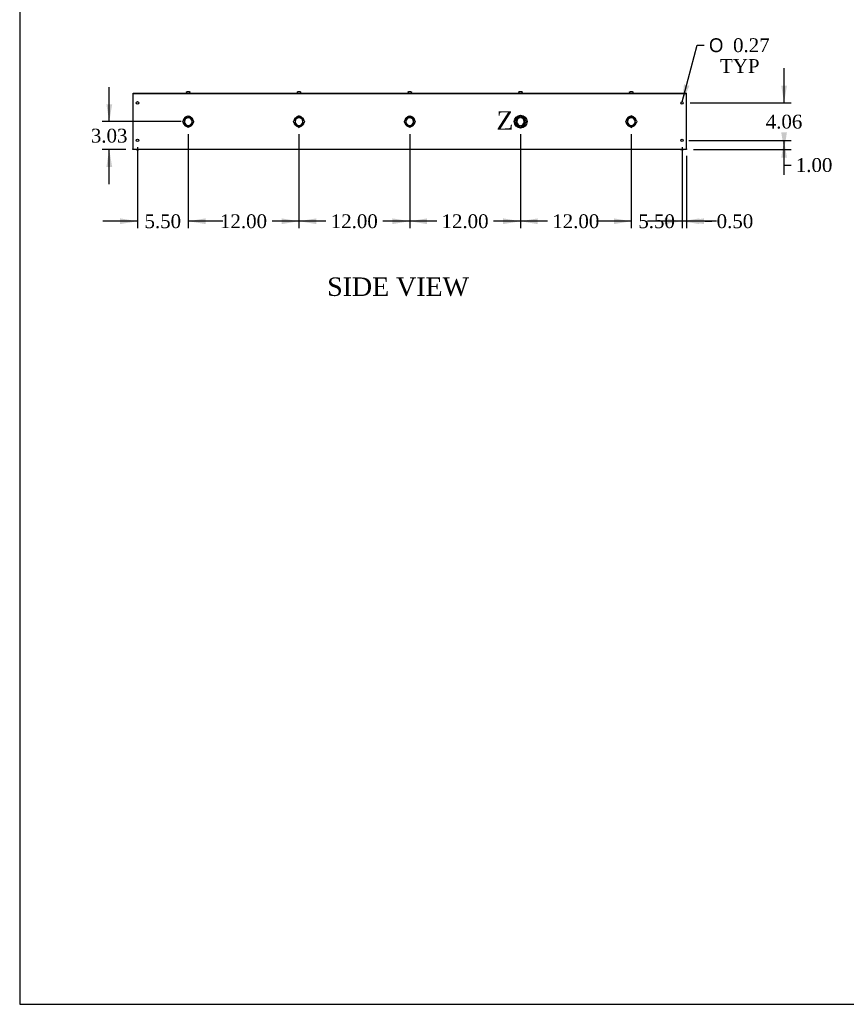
# Model space of a CAD drawing. Header units: inches. Extents: x 1 to 299, y -2 to 199.
# Tile 1 of 9: x 1 to 91, y 1 to 107. Entities that reach past the tile are written whole.
import ezdxf
from ezdxf.enums import TextEntityAlignment as Align
from ezdxf.lldxf.tags import DXFTag

# ---------------------------------------------------------------- set-up
doc = ezdxf.new("R2010")
doc.units = ezdxf.units.IN
doc.header["$MEASUREMENT"] = 0
for name, color, linetype in [('COM56308-3', 7, 'Continuous'), ('COM70723-5', 7, 'Continuous'), ('Default', 7, 'Continuous'), ('SCS19515', 7, 'Continuous')]:
    doc.layers.add(name, color=color, linetype=linetype)
doc.styles.add('SEACAD_Solid_Edge_ANSI1_Symbols', font='txt')
doc.styles.add('SEACAD_Times_New_Roman', font='times.ttf')
tags = doc.linetypes.add('CENTER2', pattern=[1.125, 0.75, -0.125, 0.125, -0.125]).pattern_tags.tags
tags[10:11] = [DXFTag(74, 4), DXFTag(75, 0), DXFTag(340, '0'), DXFTag(46, 0.0), DXFTag(50, 0.0), DXFTag(44, 0.0), DXFTag(45, 0.0)]
tags[8:9] = [DXFTag(74, 4), DXFTag(75, 0), DXFTag(340, '0'), DXFTag(46, 0.0), DXFTag(50, 0.0), DXFTag(44, 0.0), DXFTag(45, 0.0)]
tags[6:7] = [DXFTag(74, 4), DXFTag(75, 0), DXFTag(340, '0'), DXFTag(46, 0.0), DXFTag(50, 0.0), DXFTag(44, 0.0), DXFTag(45, 0.0)]
tags[4:5] = [DXFTag(74, 4), DXFTag(75, 0), DXFTag(340, '0'), DXFTag(46, 0.0), DXFTag(50, 0.0), DXFTag(44, 0.0), DXFTag(45, 0.0)]
doc.dimstyles.new('HAMMOND_(STH_-_300x200)', dxfattribs={"dimtxt": 1.5, "dimasz": 1.875, "dimexe": 0.75, "dimexo": 0.75, "dimgap": 0.375, "dimtad": 0, "dimtih": 1, "dimtoh": 1, "dimzin": 0, "dimdsep": 46, "dimtxsty": 'SEACAD_Times_New_Roman', "dimblk1": '_SE_FILLED', "dimblk2": '_SE_FILLED', "dimsah": 1, "dimcen": 0.75, "dimadec": 0, "dimazin": 0, "dimtfac": 0.8, "dimtofl": 0, "dimtmove": 1, "dimatfit": 3, "dimfxl": 1, "dimtolj": 1, "dimtzin": 0, "dimarcsym": 0})

# ---------------------------------------------------------------- blocks, each defined once
blk = doc.blocks.new('SE4')
at = {"layer": 'COM56308-3', "color": 7, "linetype": 'Continuous'}
for p, q in [((13.66, 99.26), (73.6, 99.26)), ((13.66, 99.21), (13.66, 99.26)), ((13.66, 99.21), (73.6, 99.21)), ((73.6, 99.21), (73.6, 99.26))]:
    blk.add_line(p, q, dxfattribs=at)
at = {"layer": 'COM70723-5', "color": 7, "linetype": 'Continuous'}
for p, q in [((13.63, 99.21), (13.66, 99.21)), ((13.63, 99.21), (13.63, 99.12)), ((73.6, 99.21), (73.63, 99.21)), ((73.63, 99.12), (73.63, 99.21)), ((13.63, 99.12), (13.63, 93.23)), ((73.63, 93.23), (73.63, 99.12)), ((19.19, 96.2), (19.22, 96.2)), ((19.22, 96.16), (19.19, 96.16)), ((19.32, 96.49), (19.23, 96.58)), ((19.23, 96.57), (19.32, 96.49)), ((19.61, 96.59), (19.61, 96.61)), ((19.65, 96.61), (19.65, 96.59)), ((20.03, 96.58), (19.94, 96.49)), ((19.94, 96.49), (20.03, 96.57)), ((20.04, 96.2), (20.07, 96.2)), ((20.07, 96.16), (20.04, 96.16)), ((31.19, 96.2), (31.22, 96.2)), ((31.22, 96.16), (31.19, 96.16)), ((31.32, 96.49), (31.23, 96.58)), ((31.23, 96.57), (31.32, 96.49)), ((31.61, 96.59), (31.61, 96.61)), ((31.65, 96.61), (31.65, 96.59)), ((32.03, 96.58), (31.94, 96.49)), ((31.94, 96.49), (32.03, 96.57)), ((32.04, 96.2), (32.07, 96.2)), ((32.07, 96.16), (32.04, 96.16)), ((43.19, 96.2), (43.22, 96.2)), ((43.22, 96.16), (43.19, 96.16)), ((43.32, 96.49), (43.23, 96.58)), ((43.23, 96.57), (43.32, 96.49)), ((43.61, 96.59), (43.61, 96.61)), ((43.65, 96.61), (43.65, 96.59)), ((44.03, 96.58), (43.94, 96.49)), ((43.94, 96.49), (44.03, 96.57)), ((44.04, 96.2), (44.07, 96.2)), ((44.07, 96.16), (44.04, 96.16)), ((55.19, 96.2), (55.22, 96.2)), ((55.22, 96.16), (55.19, 96.16)), ((55.32, 96.49), (55.23, 96.58)), ((55.23, 96.57), (55.32, 96.49)), ((55.61, 96.59), (55.61, 96.61)), ((55.65, 96.61), (55.65, 96.59)), ((56.03, 96.58), (55.94, 96.49)), ((55.94, 96.49), (56.03, 96.57)), ((56.04, 96.2), (56.07, 96.2)), ((56.07, 96.16), (56.04, 96.16)), ((67.19, 96.2), (67.22, 96.2)), ((67.22, 96.16), (67.19, 96.16)), ((67.32, 96.49), (67.23, 96.58)), ((67.23, 96.57), (67.32, 96.49)), ((67.61, 96.59), (67.61, 96.61)), ((67.65, 96.61), (67.65, 96.59)), ((68.03, 96.58), (67.94, 96.49)), ((67.94, 96.49), (68.03, 96.57)), ((68.04, 96.2), (68.07, 96.2)), ((68.07, 96.16), (68.04, 96.16)), ((19.23, 95.78), (19.32, 95.87)), ((19.32, 95.87), (19.23, 95.78)), ((19.61, 95.74), (19.61, 95.77)), ((19.65, 95.77), (19.65, 95.74)), ((20.03, 95.78), (19.94, 95.87)), ((19.94, 95.87), (20.03, 95.78)), ((31.23, 95.78), (31.32, 95.87)), ((31.32, 95.87), (31.23, 95.78)), ((31.61, 95.74), (31.61, 95.77)), ((31.65, 95.77), (31.65, 95.74)), ((32.03, 95.78), (31.94, 95.87)), ((31.94, 95.87), (32.03, 95.78)), ((43.23, 95.78), (43.32, 95.87)), ((43.32, 95.87), (43.23, 95.78)), ((43.61, 95.74), (43.61, 95.77)), ((43.65, 95.77), (43.65, 95.74)), ((44.03, 95.78), (43.94, 95.87)), ((43.94, 95.87), (44.03, 95.78)), ((55.23, 95.78), (55.32, 95.87)), ((55.32, 95.87), (55.23, 95.78)), ((55.61, 95.74), (55.61, 95.77)), ((55.65, 95.77), (55.65, 95.74)), ((56.03, 95.78), (55.94, 95.87)), ((55.94, 95.87), (56.03, 95.78)), ((67.23, 95.78), (67.32, 95.87)), ((67.32, 95.87), (67.23, 95.78)), ((67.61, 95.74), (67.61, 95.77)), ((67.65, 95.77), (67.65, 95.74)), ((68.03, 95.78), (67.94, 95.87)), ((67.94, 95.87), (68.03, 95.78)), ((13.63, 93.15), (13.63, 93.23)), ((73.63, 93.15), (13.63, 93.15)), ((13.97, 93.15), (14.29, 93.15)), ((72.97, 93.15), (73.29, 93.15)), ((73.63, 93.23), (73.63, 93.15))]:
    blk.add_line(p, q, dxfattribs=at)
for centre in [(14.13, 98.21), (73.13, 98.21), (14.13, 94.15), (73.13, 94.15)]:
    blk.add_circle(centre, 0.133, dxfattribs=at)
for centre, radius, start, end in [((19.07, 96.18), 0.0625, 90, 270), ((19.63, 96.18), 0.562, 135.25, 173.6206), ((19.63, 96.18), 0.562, 186.3794, 224.75), ((19.63, 96.18), 0.438, 135.25, 177.3799), ((19.63, 96.18), 0.438, 182.6201, 224.75), ((19.63, 96.18), 0.413, 92.7791, 177.2209), ((19.63, 96.18), 0.413, 182.7791, 267.2209), ((19.63, 96.18), 0.563, 96.3794, 134.75), ((19.63, 96.18), 0.438, 92.6201, 134.75), ((19.63, 96.74), 0.0625, 0, 180), ((19.63, 96.18), 0.438, 45.25, 87.3799), ((19.63, 96.18), 0.413, 2.7791, 87.2209), ((19.63, 96.18), 0.413, 272.7791, 357.2209), ((19.63, 96.18), 0.562, 45.25, 83.6206), ((19.63, 96.18), 0.438, 2.6201, 44.75), ((19.63, 96.18), 0.438, 315.25, 357.3799), ((19.63, 96.18), 0.563, 6.3794, 44.75), ((19.63, 96.18), 0.562, 315.25, 353.6206), ((20.19, 96.18), 0.0625, 270, 90), ((31.07, 96.18), 0.0625, 90, 270), ((31.63, 96.18), 0.562, 135.25, 173.6206), ((31.63, 96.18), 0.562, 186.3794, 224.75), ((31.63, 96.18), 0.438, 135.25, 177.3799), ((31.63, 96.18), 0.438, 182.6201, 224.75), ((31.63, 96.18), 0.413, 92.7791, 177.2209), ((31.63, 96.18), 0.413, 182.7791, 267.2209), ((31.63, 96.18), 0.562, 96.3794, 134.75), ((31.63, 96.18), 0.438, 92.6201, 134.75), ((31.63, 96.74), 0.0625, 0, 180), ((31.63, 96.18), 0.438, 45.25, 87.3799), ((31.63, 96.18), 0.413, 2.7791, 87.2209), ((31.63, 96.18), 0.413, 272.7791, 357.2209), ((31.63, 96.18), 0.562, 45.25, 83.6206), ((31.63, 96.18), 0.438, 2.6201, 44.75), ((31.63, 96.18), 0.438, 315.25, 357.3799), ((31.63, 96.18), 0.563, 6.3794, 44.75), ((31.63, 96.18), 0.562, 315.25, 353.6206), ((32.19, 96.18), 0.0625, 270, 90), ((43.07, 96.18), 0.0625, 90, 270), ((43.63, 96.18), 0.562, 135.25, 173.6206), ((43.63, 96.18), 0.562, 186.3794, 224.75), ((43.63, 96.18), 0.438, 135.25, 177.3799), ((43.63, 96.18), 0.438, 182.6201, 224.75), ((43.63, 96.18), 0.413, 92.7791, 177.2209), ((43.63, 96.18), 0.413, 182.7791, 267.2209), ((43.63, 96.18), 0.563, 96.3794, 134.75), ((43.63, 96.18), 0.438, 92.6201, 134.75), ((43.63, 96.74), 0.0625, 0, 180), ((43.63, 96.18), 0.438, 45.25, 87.3799), ((43.63, 96.18), 0.413, 2.7791, 87.2209), ((43.63, 96.18), 0.413, 272.7791, 357.2209), ((43.63, 96.18), 0.562, 45.25, 83.6206), ((43.63, 96.18), 0.438, 2.6201, 44.75), ((43.63, 96.18), 0.438, 315.25, 357.3799), ((43.63, 96.18), 0.563, 6.3794, 44.75), ((43.63, 96.18), 0.562, 315.25, 353.6206), ((44.19, 96.18), 0.0625, 270, 90), ((55.07, 96.18), 0.0625, 90, 270), ((55.63, 96.18), 0.562, 135.25, 173.6206), ((55.63, 96.18), 0.562, 186.3794, 224.75), ((55.63, 96.18), 0.438, 135.25, 177.3799), ((55.63, 96.18), 0.438, 182.6201, 224.75), ((55.63, 96.18), 0.413, 92.7791, 177.2209), ((55.63, 96.18), 0.413, 182.7791, 267.2209), ((55.63, 96.18), 0.562, 96.3794, 134.75), ((55.63, 96.18), 0.438, 92.6201, 134.75), ((55.63, 96.74), 0.0625, 0, 180), ((55.63, 96.18), 0.438, 45.25, 87.3799), ((55.63, 96.18), 0.413, 2.7791, 87.2209), ((55.63, 96.18), 0.413, 272.7791, 357.2209), ((55.63, 96.18), 0.562, 45.25, 83.6206), ((55.63, 96.18), 0.438, 2.6201, 44.75), ((55.63, 96.18), 0.438, 315.25, 357.3799), ((55.63, 96.18), 0.563, 6.3794, 44.75), ((55.63, 96.18), 0.562, 315.25, 353.6206), ((56.19, 96.18), 0.0625, 270, 90), ((67.07, 96.18), 0.0625, 90, 270), ((67.63, 96.18), 0.562, 135.25, 173.6206), ((67.63, 96.18), 0.562, 186.3794, 224.75), ((67.63, 96.18), 0.438, 135.25, 177.3799), ((67.63, 96.18), 0.438, 182.6201, 224.75), ((67.63, 96.18), 0.413, 92.7791, 177.2209), ((67.63, 96.18), 0.413, 182.7791, 267.2209), ((67.63, 96.18), 0.563, 96.3794, 134.75), ((67.63, 96.18), 0.438, 92.6201, 134.75), ((67.63, 96.74), 0.0625, 0, 180), ((67.63, 96.18), 0.438, 45.25, 87.3799), ((67.63, 96.18), 0.413, 2.7791, 87.2209), ((67.63, 96.18), 0.413, 272.7791, 357.2209), ((67.63, 96.18), 0.562, 45.25, 83.6206), ((67.63, 96.18), 0.438, 2.6201, 44.75), ((67.63, 96.18), 0.438, 315.25, 357.3799), ((67.63, 96.18), 0.563, 6.3794, 44.75), ((67.63, 96.18), 0.562, 315.25, 353.6206), ((68.19, 96.18), 0.0625, 270, 90), ((19.63, 96.18), 0.562, 225.25, 263.6206), ((19.63, 96.18), 0.438, 225.25, 267.3799), ((19.63, 95.62), 0.0625, 180, 0), ((19.63, 96.18), 0.438, 272.6201, 314.75), ((19.63, 96.18), 0.563, 276.3794, 314.75), ((31.63, 96.18), 0.562, 225.25, 263.6206), ((31.63, 96.18), 0.438, 225.25, 267.3799), ((31.63, 95.62), 0.0625, 180, 0), ((31.63, 96.18), 0.438, 272.6201, 314.75), ((31.63, 96.18), 0.562, 276.3794, 314.75), ((43.63, 96.18), 0.562, 225.25, 263.6206), ((43.63, 96.18), 0.438, 225.25, 267.3799), ((43.63, 95.62), 0.0625, 180, 0), ((43.63, 96.18), 0.438, 272.6201, 314.75), ((43.63, 96.18), 0.562, 276.3794, 314.75), ((55.63, 96.18), 0.562, 225.25, 263.6206), ((55.63, 96.18), 0.438, 225.25, 267.3799), ((55.63, 95.62), 0.0625, 180, 0), ((55.63, 96.18), 0.438, 272.6201, 314.75), ((55.63, 96.18), 0.562, 276.3794, 314.75), ((67.63, 96.18), 0.562, 225.25, 263.6206), ((67.63, 96.18), 0.438, 225.25, 267.3799), ((67.63, 95.62), 0.0625, 180, 0), ((67.63, 96.18), 0.438, 272.6201, 314.75), ((67.63, 96.18), 0.563, 276.3794, 314.75)]:
    blk.add_arc(centre, radius, start, end, dxfattribs=at)
at = {"layer": 'SCS19515', "color": 7, "linetype": 'Continuous'}
for p, q in [((19.45, 99.36), (19.44, 99.36)), ((19.44, 99.35), (19.44, 99.29)), ((19.54, 99.44), (19.72, 99.44)), ((19.81, 99.36), (19.82, 99.36)), ((19.82, 99.29), (19.82, 99.35)), ((31.45, 99.36), (31.44, 99.36)), ((31.44, 99.35), (31.44, 99.29)), ((31.54, 99.44), (31.72, 99.44)), ((31.81, 99.36), (31.82, 99.36)), ((31.82, 99.29), (31.82, 99.35)), ((43.45, 99.36), (43.44, 99.36)), ((43.44, 99.35), (43.44, 99.29)), ((43.54, 99.44), (43.72, 99.44)), ((43.82, 99.36), (43.81, 99.36)), ((43.82, 99.29), (43.82, 99.35)), ((55.45, 99.36), (55.44, 99.36)), ((55.44, 99.35), (55.44, 99.29)), ((55.54, 99.44), (55.72, 99.44)), ((55.81, 99.36), (55.82, 99.36)), ((55.82, 99.29), (55.82, 99.35)), ((67.45, 99.36), (67.44, 99.36)), ((67.44, 99.35), (67.44, 99.29)), ((67.54, 99.44), (67.72, 99.44)), ((67.81, 99.36), (67.82, 99.36)), ((67.82, 99.29), (67.82, 99.35))]:
    blk.add_line(p, q, dxfattribs=at)
for centre, radius, start, end in [((19.53, 99.35), 0.09, 170.4059, 180), ((19.47, 99.29), 0.025, 180, 270), ((19.79, 99.29), 0.025, 270, 0), ((19.73, 99.35), 0.09, 0, 9.5941), ((31.53, 99.35), 0.09, 170.4059, 180), ((31.47, 99.29), 0.025, 180, 270), ((31.79, 99.29), 0.025, 270, 0), ((31.73, 99.35), 0.09, 0, 9.5941), ((43.53, 99.35), 0.09, 170.4059, 180), ((43.47, 99.29), 0.025, 180, 270), ((43.79, 99.29), 0.025, 270, 0), ((43.73, 99.35), 0.09, 0, 9.5941), ((55.53, 99.35), 0.09, 170.4059, 180), ((55.47, 99.29), 0.025, 180, 270), ((55.79, 99.29), 0.025, 270, 0), ((55.73, 99.35), 0.09, 0, 9.5941), ((67.53, 99.35), 0.09, 170.4059, 180), ((67.47, 99.29), 0.025, 180, 270), ((67.79, 99.29), 0.025, 270, 0), ((67.73, 99.35), 0.09, 0, 9.5941)]:
    blk.add_arc(centre, radius, start, end, dxfattribs=at)
for points in [[(19.45, 99.36), (19.45, 99.37), (19.45, 99.37), (19.45, 99.38), (19.45, 99.39), (19.46, 99.4), (19.46, 99.4), (19.47, 99.41), (19.47, 99.41), (19.48, 99.42), (19.49, 99.42), (19.5, 99.43), (19.5, 99.43), (19.51, 99.43), (19.52, 99.44), (19.53, 99.44), (19.53, 99.44), (19.54, 99.44)], [(19.72, 99.44), (19.73, 99.44), (19.73, 99.44), (19.74, 99.44), (19.75, 99.43), (19.76, 99.43), (19.76, 99.43), (19.77, 99.42), (19.78, 99.42), (19.79, 99.41), (19.79, 99.41), (19.8, 99.4), (19.8, 99.4), (19.81, 99.39), (19.81, 99.38), (19.81, 99.37), (19.81, 99.37), (19.81, 99.36)], [(31.45, 99.36), (31.45, 99.37), (31.45, 99.37), (31.45, 99.38), (31.45, 99.39), (31.46, 99.4), (31.46, 99.4), (31.47, 99.41), (31.47, 99.41), (31.48, 99.42), (31.49, 99.42), (31.5, 99.43), (31.5, 99.43), (31.51, 99.43), (31.52, 99.44), (31.53, 99.44), (31.53, 99.44), (31.54, 99.44)], [(31.72, 99.44), (31.73, 99.44), (31.73, 99.44), (31.74, 99.44), (31.75, 99.43), (31.76, 99.43), (31.76, 99.43), (31.77, 99.42), (31.78, 99.42), (31.79, 99.41), (31.79, 99.41), (31.8, 99.4), (31.8, 99.4), (31.81, 99.39), (31.81, 99.38), (31.81, 99.37), (31.81, 99.37), (31.81, 99.36)], [(43.45, 99.36), (43.45, 99.37), (43.45, 99.37), (43.45, 99.38), (43.45, 99.39), (43.46, 99.4), (43.46, 99.4), (43.47, 99.41), (43.47, 99.41), (43.48, 99.42), (43.49, 99.42), (43.5, 99.43), (43.5, 99.43), (43.51, 99.43), (43.52, 99.44), (43.53, 99.44), (43.53, 99.44), (43.54, 99.44)], [(43.72, 99.44), (43.73, 99.44), (43.73, 99.44), (43.74, 99.44), (43.75, 99.43), (43.76, 99.43), (43.76, 99.43), (43.77, 99.42), (43.78, 99.42), (43.79, 99.41), (43.79, 99.41), (43.8, 99.4), (43.8, 99.4), (43.81, 99.39), (43.81, 99.38), (43.81, 99.37), (43.81, 99.37), (43.81, 99.36)], [(55.45, 99.36), (55.45, 99.37), (55.45, 99.37), (55.45, 99.38), (55.45, 99.39), (55.46, 99.4), (55.46, 99.4), (55.47, 99.41), (55.47, 99.41), (55.48, 99.42), (55.49, 99.42), (55.5, 99.43), (55.5, 99.43), (55.51, 99.43), (55.52, 99.44), (55.53, 99.44), (55.53, 99.44), (55.54, 99.44)], [(55.72, 99.44), (55.73, 99.44), (55.73, 99.44), (55.74, 99.44), (55.75, 99.43), (55.76, 99.43), (55.76, 99.43), (55.77, 99.42), (55.78, 99.42), (55.79, 99.41), (55.79, 99.41), (55.8, 99.4), (55.8, 99.4), (55.81, 99.39), (55.81, 99.38), (55.81, 99.37), (55.81, 99.37), (55.81, 99.36)], [(67.45, 99.36), (67.45, 99.37), (67.45, 99.37), (67.45, 99.38), (67.45, 99.39), (67.46, 99.4), (67.46, 99.4), (67.47, 99.41), (67.47, 99.41), (67.48, 99.42), (67.49, 99.42), (67.5, 99.43), (67.5, 99.43), (67.51, 99.43), (67.52, 99.44), (67.53, 99.44), (67.53, 99.44), (67.54, 99.44)], [(67.72, 99.44), (67.73, 99.44), (67.73, 99.44), (67.74, 99.44), (67.75, 99.43), (67.76, 99.43), (67.76, 99.43), (67.77, 99.42), (67.78, 99.42), (67.79, 99.41), (67.79, 99.41), (67.8, 99.4), (67.8, 99.4), (67.81, 99.39), (67.81, 99.38), (67.81, 99.37), (67.81, 99.37), (67.81, 99.36)]]:
    blk.add_open_spline(points, degree=3, knots=[0, 0, 0, 0, 0.125, 0.125, 0.25, 0.25, 0.375, 0.375, 0.5, 0.5, 0.625, 0.625, 0.75, 0.75, 0.875, 0.875, 1, 1, 1, 1], dxfattribs=at)
blk = doc.blocks.new('DMBLK970')
at = {"layer": 'Default', "linetype": 'Continuous', "transparency": 16777216}
for points in [[(84.5, 95.02), (83.88, 95.02), (84.19, 93.15)], [(84.5, 92.27), (84.19, 94.15), (83.88, 92.27)]]:
    blk.add_hatch(color=7, dxfattribs=at).paths.add_polyline_path(points)
at = {"layer": 'Default', "color": 7, "linetype": 'Continuous', "transparency": 16777216}
for p, q in [((73.88, 94.15), (84.94, 94.15)), ((84.19, 91.48), (84.19, 94.15)), ((74.38, 93.15), (84.94, 93.15)), ((84.19, 91.48), (84.94, 91.48))]:
    blk.add_line(p, q, dxfattribs=at)
at = {"layer": 'Default', "color": 7, "linetype": 'Continuous', "transparency": 16777216, "style": 'SEACAD_Times_New_Roman'}
blk.add_text('1.00', height=1.5, dxfattribs=at).set_placement((85.46, 92.23), align=Align.TOP_LEFT)
blk = doc.blocks.new('_SE_FILLED')
at = {"color": 0}
blk.add_line((0, 0), (-1, 0), dxfattribs=at)
blk.add_solid([(0, 0), (-1, -0.1665), (-1, 0.1665), (0, 0)], dxfattribs=at)
blk = doc.blocks.new('SE9')
at = {"color": 7, "linetype": 'Continuous', "style": 'SEACAD_Times_New_Roman'}
blk.add_text('Z', height=2, dxfattribs=at).set_placement((53.02, 97.31), align=Align.TOP_LEFT)
blk = doc.blocks.new('SE8')
at = {"layer": 'Default', "color": 7, "linetype": 'CENTER2'}
blk.add_circle((55.64, 96.18), 0.695, dxfattribs=at)
at = {"layer": 'Default'}
blk.add_blockref('SE9', (0, 0), dxfattribs=at)
blk = doc.blocks.new('DMBLK975')
at = {"layer": 'Default', "linetype": 'Continuous', "transparency": 16777216}
for points in [[(71.25, 85.08), (73.13, 85.39), (71.25, 85.7)], [(75.5, 85.08), (75.5, 85.7), (73.63, 85.39)]]:
    blk.add_hatch(color=7, dxfattribs=at).paths.add_polyline_path(points)
at = {"layer": 'Default', "color": 7, "linetype": 'Continuous', "transparency": 16777216}
for p, q in [((73.13, 93.4), (73.13, 84.64)), ((73.63, 92.48), (73.63, 84.64)), ((73.13, 85.39), (69.38, 85.39)), ((75.6, 85.39), (73.63, 85.39)), ((75.6, 85.39), (76.35, 85.39))]:
    blk.add_line(p, q, dxfattribs=at)
at = {"layer": 'Default', "color": 7, "linetype": 'Continuous', "transparency": 16777216, "style": 'SEACAD_Times_New_Roman'}
blk.add_text('0.50', height=1.5, dxfattribs=at).set_placement((76.88, 86.14), align=Align.TOP_LEFT)
blk = doc.blocks.new('DMBLK978')
at = {"layer": 'Default', "linetype": 'Continuous', "transparency": 16777216}
blk.add_hatch(color=7, dxfattribs=at).paths.add_polyline_path([(73.34, 100.23), (73.16, 98.33), (73.94, 100.07)])
at = {"layer": 'Default', "color": 7, "linetype": 'Continuous', "transparency": 16777216}
for p, q in [((73.16, 98.33), (74.77, 104.46)), ((74.77, 104.46), (75.52, 104.46))]:
    blk.add_line(p, q, dxfattribs=at)
for s, style, p in [('O', 'SEACAD_Solid_Edge_ANSI1_Symbols', (76.05, 105.21)), ('0.27', 'SEACAD_Times_New_Roman', (78.66, 105.21)), ('TYP', 'SEACAD_Times_New_Roman', (77.25, 102.96))]:
    blk.add_text(s, height=1.5, dxfattribs=dict(at, style=style)).set_placement(p, align=Align.TOP_LEFT)
blk = doc.blocks.new('DMBLK983')
at = {"layer": 'Default', "linetype": 'Continuous', "transparency": 16777216}
for points in [[(65.75, 85.08), (67.63, 85.39), (65.75, 85.7)], [(75, 85.08), (75, 85.7), (73.13, 85.39)]]:
    blk.add_hatch(color=7, dxfattribs=at).paths.add_polyline_path(points)
at = {"layer": 'Default', "color": 7, "linetype": 'Continuous', "transparency": 16777216}
for p, q in [((67.63, 94.81), (67.63, 84.64)), ((73.13, 93.4), (73.13, 84.64)), ((67.63, 85.39), (63.88, 85.39)), ((76.88, 85.39), (73.13, 85.39))]:
    blk.add_line(p, q, dxfattribs=at)
at = {"layer": 'Default', "color": 7, "linetype": 'Continuous', "transparency": 16777216, "style": 'SEACAD_Times_New_Roman'}
blk.add_text('5.50', height=1.5, dxfattribs=at).set_placement((68.39, 86.14), align=Align.TOP_LEFT)
blk = doc.blocks.new('DMBLK984')
at = {"layer": 'Default', "linetype": 'Continuous', "transparency": 16777216}
for points in [[(57.5, 85.08), (57.5, 85.7), (55.63, 85.39)], [(65.75, 85.08), (67.63, 85.39), (65.75, 85.7)]]:
    blk.add_hatch(color=7, dxfattribs=at).paths.add_polyline_path(points)
at = {"layer": 'Default', "color": 7, "linetype": 'Continuous', "transparency": 16777216}
for p, q in [((55.63, 94.81), (55.63, 84.64)), ((67.63, 94.81), (67.63, 84.64)), ((58.55, 85.39), (55.63, 85.39)), ((67.63, 85.39), (64.71, 85.39))]:
    blk.add_line(p, q, dxfattribs=at)
at = {"layer": 'Default', "color": 7, "linetype": 'Continuous', "transparency": 16777216, "style": 'SEACAD_Times_New_Roman'}
blk.add_text('12.00', height=1.5, dxfattribs=at).set_placement((59.07, 86.14), align=Align.TOP_LEFT)
blk = doc.blocks.new('DMBLK985')
at = {"layer": 'Default', "linetype": 'Continuous', "transparency": 16777216}
for points in [[(45.5, 85.08), (45.5, 85.7), (43.63, 85.39)], [(53.75, 85.08), (55.63, 85.39), (53.75, 85.7)]]:
    blk.add_hatch(color=7, dxfattribs=at).paths.add_polyline_path(points)
at = {"layer": 'Default', "color": 7, "linetype": 'Continuous', "transparency": 16777216}
for p, q in [((43.63, 94.81), (43.63, 84.64)), ((55.63, 94.81), (55.63, 84.64)), ((46.55, 85.39), (43.63, 85.39)), ((55.63, 85.39), (52.71, 85.39))]:
    blk.add_line(p, q, dxfattribs=at)
at = {"layer": 'Default', "color": 7, "linetype": 'Continuous', "transparency": 16777216, "style": 'SEACAD_Times_New_Roman'}
blk.add_text('12.00', height=1.5, dxfattribs=at).set_placement((47.07, 86.14), align=Align.TOP_LEFT)
blk = doc.blocks.new('DMBLK986')
at = {"layer": 'Default', "linetype": 'Continuous', "transparency": 16777216}
for points in [[(33.5, 85.08), (33.5, 85.7), (31.63, 85.39)], [(41.75, 85.08), (43.63, 85.39), (41.75, 85.7)]]:
    blk.add_hatch(color=7, dxfattribs=at).paths.add_polyline_path(points)
at = {"layer": 'Default', "color": 7, "linetype": 'Continuous', "transparency": 16777216}
for p, q in [((31.63, 94.81), (31.63, 84.64)), ((43.63, 94.81), (43.63, 84.64)), ((34.55, 85.39), (31.63, 85.39)), ((43.63, 85.39), (40.71, 85.39))]:
    blk.add_line(p, q, dxfattribs=at)
at = {"layer": 'Default', "color": 7, "linetype": 'Continuous', "transparency": 16777216, "style": 'SEACAD_Times_New_Roman'}
blk.add_text('12.00', height=1.5, dxfattribs=at).set_placement((35.07, 86.14), align=Align.TOP_LEFT)
blk = doc.blocks.new('DMBLK987')
at = {"layer": 'Default', "linetype": 'Continuous', "transparency": 16777216}
for points in [[(21.5, 85.08), (21.5, 85.7), (19.63, 85.39)], [(29.75, 85.08), (31.63, 85.39), (29.75, 85.7)]]:
    blk.add_hatch(color=7, dxfattribs=at).paths.add_polyline_path(points)
at = {"layer": 'Default', "color": 7, "linetype": 'Continuous', "transparency": 16777216}
for p, q in [((19.63, 94.81), (19.63, 84.64)), ((31.63, 94.81), (31.63, 84.64)), ((22.55, 85.39), (19.63, 85.39)), ((31.63, 85.39), (28.71, 85.39))]:
    blk.add_line(p, q, dxfattribs=at)
at = {"layer": 'Default', "color": 7, "linetype": 'Continuous', "transparency": 16777216, "style": 'SEACAD_Times_New_Roman'}
blk.add_text('12.00', height=1.5, dxfattribs=at).set_placement((23.07, 86.14), align=Align.TOP_LEFT)
blk = doc.blocks.new('DMBLK988')
at = {"layer": 'Default', "linetype": 'Continuous', "transparency": 16777216}
for points in [[(12.25, 85.08), (14.13, 85.39), (12.25, 85.7)], [(21.5, 85.08), (21.5, 85.7), (19.63, 85.39)]]:
    blk.add_hatch(color=7, dxfattribs=at).paths.add_polyline_path(points)
at = {"layer": 'Default', "color": 7, "linetype": 'Continuous', "transparency": 16777216}
for p, q in [((19.63, 94.81), (19.63, 84.64)), ((14.13, 93.4), (14.13, 84.64)), ((14.13, 85.39), (10.38, 85.39)), ((23.38, 85.39), (19.63, 85.39))]:
    blk.add_line(p, q, dxfattribs=at)
at = {"layer": 'Default', "color": 7, "linetype": 'Continuous', "transparency": 16777216, "style": 'SEACAD_Times_New_Roman'}
blk.add_text('5.50', height=1.5, dxfattribs=at).set_placement((14.89, 86.14), align=Align.TOP_LEFT)
blk = doc.blocks.new('DMBLK990')
at = {"layer": 'Default', "linetype": 'Continuous', "transparency": 16777216}
for points in [[(84.5, 100.08), (83.88, 100.08), (84.19, 98.21)], [(84.5, 92.27), (84.19, 94.15), (83.88, 92.27)]]:
    blk.add_hatch(color=7, dxfattribs=at).paths.add_polyline_path(points)
at = {"layer": 'Default', "color": 7, "linetype": 'Continuous', "transparency": 16777216}
for p, q in [((84.19, 98.21), (84.19, 101.96)), ((74.01, 98.21), (84.94, 98.21)), ((74.01, 94.15), (84.94, 94.15)), ((84.19, 90.4), (84.19, 94.15))]:
    blk.add_line(p, q, dxfattribs=at)
at = {"layer": 'Default', "color": 7, "linetype": 'Continuous', "transparency": 16777216, "style": 'SEACAD_Times_New_Roman'}
blk.add_text('4.06', height=1.5, dxfattribs=at).set_placement((82.2, 96.93), align=Align.TOP_LEFT)
blk = doc.blocks.new('DMBLK991')
at = {"layer": 'Default', "linetype": 'Continuous', "transparency": 16777216}
for points in [[(10.76, 98.05), (11.07, 96.18), (11.39, 98.05)], [(10.76, 91.27), (11.39, 91.27), (11.07, 93.15)]]:
    blk.add_hatch(color=7, dxfattribs=at).paths.add_polyline_path(points)
at = {"layer": 'Default', "color": 7, "linetype": 'Continuous', "transparency": 16777216}
for p, q in [((11.07, 96.18), (11.07, 99.93)), ((18.88, 96.18), (10.32, 96.18)), ((12.88, 93.15), (10.32, 93.15)), ((11.07, 89.4), (11.07, 93.15))]:
    blk.add_line(p, q, dxfattribs=at)
at = {"layer": 'Default', "color": 7, "linetype": 'Continuous', "transparency": 16777216, "style": 'SEACAD_Times_New_Roman'}
blk.add_text('3.03', height=1.5, dxfattribs=at).set_placement((9.08, 95.41), align=Align.TOP_LEFT)
blk = doc.blocks.new('BORDER')
at = {"layer": 'Default', "color": 7, "linetype": 'Continuous'}
for p, q in [((-41.86, 27.86), (-41.86, 0)), ((-41.86, 0), (0, 0))]:
    blk.add_line(p, q, dxfattribs=at)

msp = doc.modelspace()

# ---------------------------------------------------------------- block references
at = {"layer": 'Default', "color": 7, "xscale": 7.12, "yscale": 7.12, "zscale": 7.12}
msp.add_blockref('BORDER', (299.411, 0.564), dxfattribs=at)
at = {"layer": 'Default'}
for name in ['SE4', 'SE8']:
    msp.add_blockref(name, (0, 0), dxfattribs=at)

# ---------------------------------------------------------------- texts
at = {"layer": 'Default', "color": 7, "linetype": 'Continuous', "style": 'SEACAD_Times_New_Roman'}
msp.add_text('SIDE VIEW', height=2, dxfattribs=at).set_placement((34.687, 79.3), align=Align.TOP_LEFT)

# ---------------------------------------------------------------- dimensions: what is measured, and where the dimension line sits
at = {"layer": 'Default', "color": 7, "linetype": 'Continuous'}
dim = msp.add_diameter_dim_2p(p1=(73.096, 98.077), p2=(73.163, 98.334), text='\\A1;<>\\PTYP', dimstyle='HAMMOND_(STH_-_300x200)', override={"dimtmove": 0}, dxfattribs=at)
dim.commit()
dim.dimension.update_dxf_attribs({"geometry": 'DMBLK978', "text_midpoint": (75.522, 104.462), "dimtype": 163})
for base, p1, p2, picture, middle, dimtype in [((84.189, 94.149), (73.263, 94.149), (73.263, 98.206), 'DMBLK990', (84.189, 96.177), 161), ((11.073, 96.177), (13.63, 93.149), (19.63, 96.177), 'DMBLK991', (11.073, 94.663), 160)]:
    dim = msp.add_linear_dim(base=base, p1=p1, p2=p2, angle=90, text='\\A1;<>', dimstyle='HAMMOND_(STH_-_300x200)', override={"dimtmove": 0}, dxfattribs=at)
    dim.commit()
    dim.dimension.update_dxf_attribs({"geometry": picture, "text_midpoint": middle, "dimtype": dimtype})
for base, p1, p2, picture, middle in [((14.13, 85.39), (19.63, 95.556), (14.13, 94.149), 'DMBLK988', (16.88, 85.39)), ((19.63, 85.39), (31.63, 95.556), (19.63, 95.556), 'DMBLK987', (25.63, 85.39)), ((31.63, 85.39), (43.63, 95.556), (31.63, 95.556), 'DMBLK986', (37.63, 85.39)), ((43.63, 85.39), (55.63, 95.556), (43.63, 95.556), 'DMBLK985', (49.63, 85.39)), ((55.63, 85.39), (67.63, 95.556), (55.63, 95.556), 'DMBLK984', (61.63, 85.39)), ((67.63, 85.39), (73.13, 94.149), (67.63, 95.556), 'DMBLK983', (70.38, 85.39))]:
    dim = msp.add_linear_dim(base=base, p1=p1, p2=p2, text='\\A1;<>', dimstyle='HAMMOND_(STH_-_300x200)', override={"dimtmove": 0}, dxfattribs=at)
    dim.commit()
    dim.dimension.update_dxf_attribs({"geometry": picture, "text_midpoint": middle, "dimtype": 160})
dim = msp.add_linear_dim(base=(84.189, 94.149), p1=(73.63, 93.149), p2=(73.13, 94.149), angle=90, text='\\A1;<>', dimstyle='HAMMOND_(STH_-_300x200)', dxfattribs=at)
dim.commit()
dim.dimension.update_dxf_attribs({"geometry": 'DMBLK970', "text_midpoint": (84.939, 91.483), "dimtype": 160})
dim = msp.add_linear_dim(base=(73.13, 85.39), p1=(73.63, 93.235), p2=(73.13, 94.149), text='\\A1;<>', dimstyle='HAMMOND_(STH_-_300x200)', dxfattribs=at)
dim.commit()
dim.dimension.update_dxf_attribs({"geometry": 'DMBLK975', "text_midpoint": (76.352, 85.39), "dimtype": 160})

doc.saveas('drawing.dxf')
